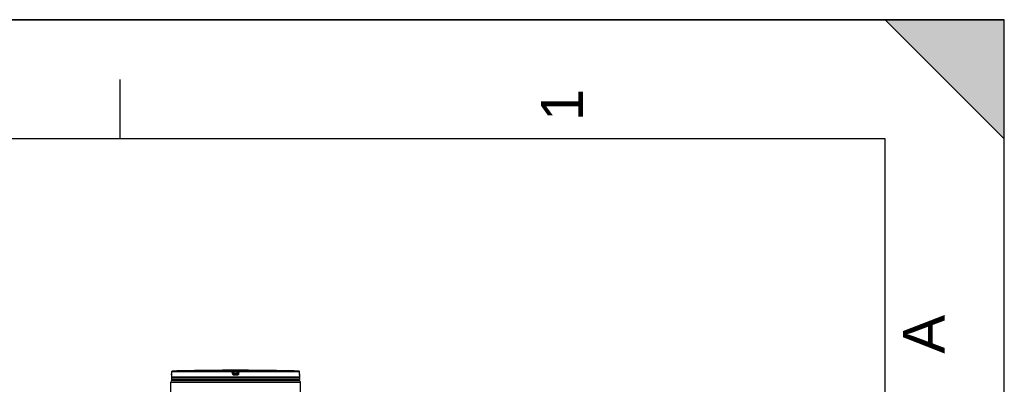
# Model space of a CAD drawing. Header units: millimetres. Extents: x 0 to 297, y 0 to 210.
# Tile 20 of 20: x 214 to 297, y 179 to 210. Entities that reach past the tile are written whole.
import ezdxf

# ---------------------------------------------------------------- set-up
doc = ezdxf.new("R2010")
doc.units = ezdxf.units.MM
doc.header["$LTSCALE"] = 16.335
doc.layers.get('0').update_dxf_attribs({"linetype": 'CONTINUOUS'})
doc.layers.add('01_GLOBAL', color=7, linetype='CONTINUOUS')
doc.styles.add('TEXTSTYLE_2', font='arial.ttf')

# ---------------------------------------------------------------- blocks, each defined once
blk = doc.blocks.new('MARGEA4_BL0', base_point=(148.514, 105.014))
at = {"color": 7, "linetype": 'Continuous'}
for p, q in [((297.014, 210.014), (0.014, 210.014)), ((287.014, 210.014), (297.014, 200.014)), ((297.014, 210.014), (287.014, 210.014)), ((297.014, 200.014), (287.014, 210.014)), ((297.014, 0.014), (297.014, 210.014)), ((297.014, 200.014), (297.014, 210.014)), ((297.014, 0.014), (297.014, 210.014)), ((222.764, 205.014), (222.764, 200.014)), ((287.014, 200.014), (10.014, 200.014)), ((287.014, 10.014), (287.014, 200.014))]:
    blk.add_line(p, q, dxfattribs=at)
blk.add_solid([(287.014, 210.014), (297.014, 200.014), (297.014, 210.014)], dxfattribs=at)
at = {"color": 7, "linetype": 'Continuous', "style": 'TEXTSTYLE_2', "oblique": 0.00002}
for s, p in [('1', (261.639, 201.514)), ('A', (292.014, 182.014))]:
    blk.add_text(s, height=3.5, rotation=90, dxfattribs=at).set_placement(p)

msp = doc.modelspace()

# ---------------------------------------------------------------- linework, layer by layer
at = {"color": 7, "linetype": 'Continuous'}
for p, q in [((0, 210), (297, 210)), ((297, 0), (297, 210)), ((297.014, 0.014), (297.014, 200.014)), ((227.116, 180.203), (227.116, 180.06)), ((227.121, 180.26), (227.12, 180.251)), ((227.12, 180.251), (227.12, 180.243)), ((227.12, 180.243), (227.12, 180.236)), ((227.122, 180.291), (227.121, 180.28)), ((227.121, 180.28), (227.121, 180.269)), ((227.121, 180.269), (227.121, 180.26)), ((227.123, 180.486), (227.122, 180.327)), ((227.122, 180.327), (227.122, 180.314)), ((227.122, 180.314), (227.122, 180.302)), ((227.122, 180.302), (227.122, 180.291)), ((230.294, 180.614), (230.153, 180.612)), ((230.255, 180.613), (230.219, 180.613)), ((230.294, 180.614), (230.255, 180.613)), ((230.295, 180.614), (230.294, 180.614)), ((234.686, 180.614), (234.685, 180.614)), ((234.827, 180.612), (234.686, 180.614)), ((234.718, 180.613), (234.686, 180.614)), ((234.755, 180.613), (234.735, 180.613)), ((237.858, 180.315), (237.857, 180.486)), ((237.859, 180.304), (237.858, 180.319)), ((237.859, 180.293), (237.859, 180.307)), ((237.859, 180.282), (237.859, 180.296)), ((237.859, 180.272), (237.859, 180.285)), ((237.86, 180.261), (237.859, 180.275)), ((237.86, 180.253), (237.86, 180.263)), ((237.86, 180.245), (237.86, 180.255)), ((237.86, 180.239), (237.86, 180.247)), ((237.861, 180.233), (237.86, 180.24)), ((237.861, 180.224), (237.861, 180.237)), ((237.861, 180.225), (237.861, 180.23)), ((237.861, 180.221), (237.861, 180.225)), ((237.864, 180.203), (237.864, 180.06)), ((227.116, 179.989), (227.116, 179.848)), ((227.116, 179.989), (237.864, 179.989)), ((227.116, 179.848), (237.864, 179.848)), ((227.144, 179.989), (227.144, 179.992)), ((227.187, 179.777), (227.187, 179.848)), ((227.187, 179.777), (237.794, 179.777)), ((237.794, 179.777), (237.794, 179.848)), ((237.836, 179.989), (237.836, 179.992)), ((237.864, 179.989), (237.864, 179.848))]:
    msp.add_line(p, q, dxfattribs=at)
at = {"color": 9, "linetype": 'Continuous'}
for p, q in [((227.117, 180.203), (227.116, 180.203)), ((227.123, 180.486), (227.122, 180.327)), ((227.122, 180.327), (227.122, 180.327)), ((227.123, 180.486), (227.123, 180.486)), ((232.212, 180.486), (227.123, 180.486)), ((232.216, 180.557), (227.192, 180.557)), ((230.295, 180.614), (230.295, 180.614)), ((232.232, 180.327), (232.212, 180.486)), ((232.216, 180.557), (232.216, 180.612)), ((232.216, 180.563), (232.216, 180.573)), ((232.286, 180.495), (232.286, 180.55)), ((232.306, 180.391), (232.286, 180.55)), ((232.306, 180.336), (232.286, 180.495)), ((232.306, 180.336), (232.306, 180.391)), ((232.306, 180.387), (232.306, 180.391)), ((232.358, 180.614), (232.358, 180.542)), ((232.358, 180.614), (232.622, 180.614)), ((232.376, 180.401), (232.358, 180.542)), ((232.358, 180.542), (232.622, 180.542)), ((232.606, 180.203), (232.374, 180.203)), ((232.376, 180.329), (232.375, 180.329)), ((232.376, 180.274), (232.376, 180.401)), ((232.376, 180.401), (232.605, 180.401)), ((232.376, 180.329), (232.605, 180.329)), ((232.605, 180.274), (232.376, 180.274)), ((232.622, 180.542), (232.605, 180.401)), ((232.605, 180.274), (232.605, 180.401)), ((232.605, 180.329), (232.605, 180.329)), ((232.622, 180.614), (232.622, 180.542)), ((232.674, 180.387), (232.675, 180.391)), ((232.695, 180.55), (232.675, 180.391)), ((232.695, 180.495), (232.675, 180.336)), ((232.675, 180.391), (232.675, 180.336)), ((232.695, 180.55), (232.695, 180.495)), ((232.768, 180.486), (232.748, 180.327)), ((232.765, 180.612), (232.765, 180.557)), ((232.765, 180.594), (232.765, 180.593)), ((237.789, 180.557), (232.765, 180.557)), ((237.857, 180.486), (232.768, 180.486)), ((234.685, 180.614), (234.685, 180.614)), ((237.857, 180.486), (237.857, 180.487)), ((237.858, 180.327), (237.857, 180.486)), ((237.858, 180.327), (237.858, 180.327)), ((237.864, 180.203), (237.863, 180.203)), ((237.864, 180.06), (227.116, 180.06)), ((227.144, 179.992), (227.167, 179.992)), ((228.677, 179.992), (228.87, 179.992)), ((232.377, 179.992), (232.603, 179.992)), ((237.813, 179.992), (237.836, 179.992))]:
    msp.add_line(p, q, dxfattribs=at)
at = {"color": 7, "linetype": 'Continuous'}
for points in [[(227.119, 180.227), (227.119, 180.223), (227.119, 180.221), (227.119, 180.219), (227.119, 180.218), (227.119, 180.216), (227.119, 180.216), (227.118, 180.215)], [(227.12, 180.236), (227.119, 180.23), (227.119, 180.227)], [(237.862, 180.216), (237.862, 180.216), (237.862, 180.215), (237.862, 180.215), (237.862, 180.215), (237.862, 180.215), (237.862, 180.216), (237.862, 180.217), (237.862, 180.218), (237.862, 180.22), (237.861, 180.221)]]:
    msp.add_lwpolyline(points, dxfattribs=at)
at = {"color": 9, "linetype": 'Continuous'}
for points in [[(232.216, 180.59), (232.216, 180.593), (232.216, 180.594), (232.216, 180.596), (232.216, 180.597), (232.216, 180.598), (232.216, 180.599), (232.216, 180.601), (232.216, 180.602), (232.216, 180.603), (232.216, 180.604), (232.216, 180.605), (232.216, 180.606), (232.216, 180.607), (232.216, 180.609), (232.215, 180.61), (232.215, 180.611), (232.216, 180.612)], [(232.216, 180.573), (232.216, 180.587), (232.216, 180.59)], [(232.765, 180.612), (232.765, 180.611), (232.765, 180.61), (232.765, 180.609), (232.765, 180.607), (232.765, 180.606), (232.765, 180.605), (232.765, 180.604), (232.765, 180.603)], [(232.765, 180.602), (232.765, 180.601), (232.765, 180.599)], [(232.765, 180.598), (232.765, 180.597), (232.765, 180.596)]]:
    msp.add_lwpolyline(points, dxfattribs=at)
at = {"color": 7, "linetype": 'Continuous'}
for centre, radius, start, end in [((227.187, 180.203), 0.0707, 163.05326, 180), ((227.194, 180.486), 0.0707, 91.48637, 179.62893), ((232.49, -23.633), 204.258, 90.65548, 91.48637), ((232.49, -23.633), 204.258, 89.3842, 90.6158), ((232.49, -23.633), 204.258, 88.51363, 89.34452), ((237.787, 180.486), 0.0707, 0.47139, 88.50968), ((237.794, 180.203), 0.0707, 0, 16.94736), ((227.187, 180.06), 0.0707, 180, 235.73564), ((227.163, 179.992), 0.0184, 148.62171, 180), ((237.794, 180.06), 0.0707, 304.26436, 360), ((237.818, 179.992), 0.0184, 0, 31.37829)]:
    msp.add_arc(centre, radius, start, end, dxfattribs=at)
at = {"color": 9, "linetype": 'Continuous'}
for centre, radius, start, end in [((224.703, 180.339), 2.419, 357.85236, 359.726), ((227.195, 180.483), 0.0737, 112.01648, 113.76901), ((227.195, 180.484), 0.0733, 106.67488, 112.02116), ((227.195, 180.485), 0.0721, 102.77751, 106.67429), ((227.194, 180.486), 0.0705, 99.31344, 102.77746), ((227.194, 180.489), 0.0672, 91.54035, 99.35142), ((233.073, 174.813), 5.631, 97.11548, 97.47489), ((231.907, 174.813), 5.631, 82.52511, 82.88452), ((237.787, 180.489), 0.0673, 80.77303, 88.46162), ((237.786, 180.487), 0.07, 79.08428, 80.81472), ((237.786, 180.485), 0.0717, 73.52092, 79.07067), ((237.786, 180.484), 0.0729, 71.97966, 73.5335), ((237.785, 180.483), 0.0735, 65.34706, 71.97453), ((237.786, 180.484), 0.0731, 58.80204, 65.35741), ((240.312, 180.339), 2.453, 180.28324, 182.05321)]:
    msp.add_arc(centre, radius, start, end, dxfattribs=at)
for points, knots in [([(227.12, 180.248), (227.12, 180.237), (227.115, 180.227), (227.121, 180.203), (227.117, 180.203)], [0, 0, 0, 0, 0.737028, 1, 1, 1, 1]), ([(227.117, 180.203), (227.117, 180.205), (227.117, 180.21), (227.118, 180.214), (227.118, 180.216)], [0, 0, 0, 0, 0.497733, 1, 1, 1, 1]), ([(232.212, 180.486), (232.212, 180.502), (232.218, 180.522), (232.209, 180.553), (232.216, 180.557)], [0, 0, 0, 0, 0.696676, 1, 1, 1, 1]), ([(232.212, 180.486), (232.229, 180.489), (232.255, 180.489), (232.274, 180.495), (232.286, 180.493), (232.286, 180.495)], [0, 0, 0, 0, 0.702528, 0.921269, 1, 1, 1, 1]), ([(232.216, 180.612), (232.216, 180.616), (232.238, 180.609), (232.26, 180.616), (232.308, 180.613), (232.34, 180.614), (232.358, 180.614)], [0, 0, 0, 0, 0.076821, 0.294408, 0.618619, 1, 1, 1, 1]), ([(232.232, 180.327), (232.249, 180.329), (232.273, 180.335), (232.295, 180.333), (232.305, 180.337), (232.306, 180.336)], [0, 0, 0, 0, 0.703014, 0.921451, 1, 1, 1, 1]), ([(232.374, 180.203), (232.341, 180.203), (232.271, 180.228), (232.236, 180.294), (232.232, 180.327)], [0, 0, 0, 0, 0.499748, 1, 1, 1, 1]), ([(232.286, 180.55), (232.286, 180.552), (232.297, 180.547), (232.316, 180.55), (232.341, 180.544), (232.358, 180.542)], [0, 0, 0, 0, 0.078306, 0.29792, 1, 1, 1, 1]), ([(232.306, 180.391), (232.306, 180.394), (232.325, 180.39), (232.332, 180.395), (232.341, 180.396)], [0, 0, 0, 0, 0.268012, 1, 1, 1, 1]), ([(232.374, 180.203), (232.374, 180.219), (232.379, 180.241), (232.371, 180.268), (232.376, 180.274)], [0, 0, 0, 0, 0.697837, 1, 1, 1, 1]), ([(232.606, 180.203), (232.606, 180.219), (232.602, 180.241), (232.609, 180.268), (232.605, 180.274)], [0, 0, 0, 0, 0.697838, 1, 1, 1, 1]), ([(232.748, 180.327), (232.744, 180.294), (232.709, 180.228), (232.64, 180.203), (232.606, 180.203)], [0, 0, 0, 0, 0.498891, 1, 1, 1, 1]), ([(232.622, 180.614), (232.64, 180.614), (232.673, 180.613), (232.721, 180.616), (232.742, 180.609), (232.765, 180.616), (232.765, 180.612)], [0, 0, 0, 0, 0.381381, 0.705592, 0.923179, 1, 1, 1, 1]), ([(232.622, 180.542), (232.639, 180.544), (232.665, 180.55), (232.683, 180.547), (232.695, 180.552), (232.695, 180.55)], [0, 0, 0, 0, 0.70208, 0.921694, 1, 1, 1, 1]), ([(232.64, 180.396), (232.648, 180.395), (232.656, 180.39), (232.675, 180.394), (232.675, 180.391)], [0, 0, 0, 0, 0.731988, 1, 1, 1, 1]), ([(232.748, 180.327), (232.731, 180.329), (232.707, 180.335), (232.685, 180.333), (232.676, 180.337), (232.675, 180.336)], [0, 0, 0, 0, 0.703014, 0.921451, 1, 1, 1, 1]), ([(232.768, 180.486), (232.751, 180.488), (232.727, 180.494), (232.705, 180.492), (232.696, 180.496), (232.695, 180.495)], [0, 0, 0, 0, 0.702777, 0.921367, 1, 1, 1, 1]), ([(232.768, 180.486), (232.768, 180.502), (232.763, 180.522), (232.771, 180.553), (232.765, 180.557)], [0, 0, 0, 0, 0.696571, 1, 1, 1, 1]), ([(237.863, 180.203), (237.859, 180.203), (237.866, 180.229), (237.86, 180.239), (237.86, 180.251)], [0, 0, 0, 0, 0.262647, 1, 1, 1, 1]), ([(237.863, 180.203), (237.863, 180.205), (237.863, 180.21), (237.862, 180.214), (237.862, 180.216)], [0, 0, 0, 0, 0.497732, 1, 1, 1, 1])]:
    msp.add_open_spline(points, degree=3, knots=knots, dxfattribs=at)
for points in [[(227.123, 180.486), (227.123, 180.512), (227.142, 180.54), (227.165, 180.551)], [(232.216, 180.612), (232.247, 180.612), (232.282, 180.581), (232.286, 180.55)], [(232.216, 180.557), (232.247, 180.557), (232.282, 180.526), (232.286, 180.495)], [(232.376, 180.274), (232.345, 180.274), (232.31, 180.305), (232.306, 180.336)], [(232.675, 180.336), (232.671, 180.305), (232.636, 180.274), (232.605, 180.274)], [(232.765, 180.612), (232.734, 180.612), (232.698, 180.581), (232.695, 180.55)], [(232.695, 180.495), (232.698, 180.526), (232.734, 180.557), (232.765, 180.557)], [(237.857, 180.486), (237.857, 180.509), (237.843, 180.534), (237.824, 180.546)]]:
    msp.add_open_spline(points, degree=3, dxfattribs=at)
at = {"color": 7, "linetype": 'Continuous'}
for points in [[(232.375, 180.329), (232.345, 180.33), (232.312, 180.357), (232.306, 180.387)], [(232.605, 180.329), (232.635, 180.33), (232.668, 180.357), (232.674, 180.387)]]:
    msp.add_open_spline(points, degree=3, dxfattribs=at)
at = {"layer": '01_GLOBAL', "color": 7, "linetype": 'Continuous'}
for p, q in [((227.045, 178.243), (227.045, 179.636)), ((227.187, 179.777), (237.794, 179.777)), ((237.935, 178.243), (237.935, 179.636))]:
    msp.add_line(p, q, dxfattribs=at)
at = {"layer": '01_GLOBAL', "color": 9, "linetype": 'Continuous'}
msp.add_line((227.045, 179.636), (237.935, 179.636), dxfattribs=at)
at = {"layer": '01_GLOBAL', "color": 7, "linetype": 'Continuous'}
for centre, start, end in [((227.187, 179.636), 90, 180), ((237.794, 179.636), 0, 90)]:
    msp.add_arc(centre, 0.141, start, end, dxfattribs=at)

# ---------------------------------------------------------------- block references
at = {"color": 7, "linetype": 'Continuous'}
msp.add_blockref('MARGEA4_BL0', (148.514, 105.014), dxfattribs=at)

doc.saveas('drawing.dxf')
